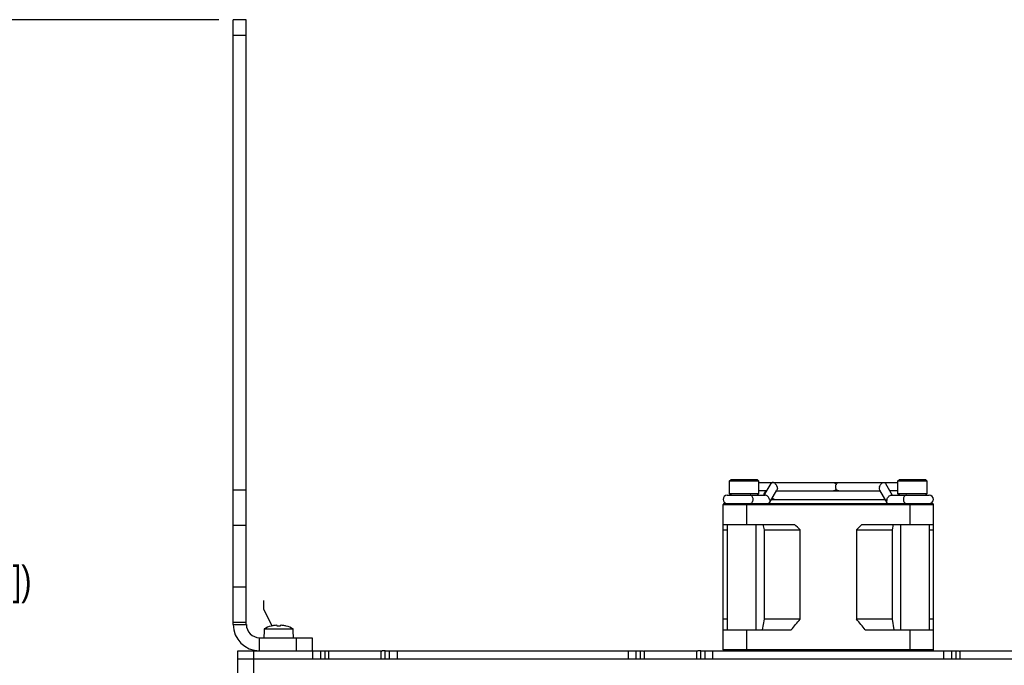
# Model space of a CAD drawing. Header units: inches. Extents: x 0 to 34, y 0 to 22.
# Tile 11 of 71: x 4.3 to 8.6, y 14.9 to 17.7. Entities that reach past the tile are written whole.
import ezdxf

# ---------------------------------------------------------------- set-up
doc = ezdxf.new("R2010")
doc.units = ezdxf.units.IN
doc.header["$LTSCALE"] = 1.87
doc.header["$MEASUREMENT"] = 0
doc.layers.get('0').update_dxf_attribs({"linetype": 'CONTINUOUS'})
doc.layers.add('DATUMCURVES', color=7, linetype='CONTINUOUS')
doc.layers.add('DIMENSIONS', color=7, linetype='CONTINUOUS')
doc.styles.get("Standard").update_dxf_attribs({"font": 'txt', "width": 0.8})
doc.dimstyles.new('DIMSTYLE_1', dxfattribs={"dimtxt": 0.125, "dimasz": 0.18, "dimexe": 0.125, "dimexo": 0.0625, "dimgap": 0.0625, "dimtad": 0, "dimtih": 1, "dimtoh": 1, "dimlfac": 1.714286, "dimzin": 0, "dimdsep": 46, "dimtxsty": 'STANDARD', "dimblk": '_FILLED', "dimblk1": '_FILLED', "dimblk2": '_FILLED', "dimcen": 0.09, "dimazin": 0, "dimtp": 0.01, "dimtm": 0.01, "dimtfac": 1, "dimtofl": 0, "dimtmove": 0, "dimatfit": 3, "dimldrblk": '_FILLED', "dimfxl": 1, "dimtolj": 1, "dimtzin": 0, "dimarcsym": 0})

# ---------------------------------------------------------------- blocks, each defined once
blk = doc.blocks.new('_FILLED')
at = {"color": 0, "linetype": 'BYBLOCK'}
blk.add_solid([(0, 0), (-1, 0.174), (-1, -0.174)], dxfattribs=at)
blk = doc.blocks.new('*D6')
at = {"layer": 'DIMENSIONS', "color": 2, "linetype": 'CONTINUOUS'}
for p, q in [((5.1692, 17.7389), (3.6166, 17.7389)), ((3.7416, 17.7389), (3.7416, 15.4161)), ((3.7416, 12.8432), (3.7416, 15.1661)), ((5.4347, 12.8432), (3.6166, 12.8432))]:
    blk.add_line(p, q, dxfattribs=at)
at = {"layer": 'DIMENSIONS', "color": 2, "linetype": 'CONTINUOUS', "xscale": 0.18, "yscale": 0.18, "zscale": 0.18}
for p, rotation in [((3.7416, 17.7389), 90), ((3.7416, 12.8432), 270)]:
    blk.add_blockref('_FILLED', p, dxfattribs=dict(at, rotation=rotation))
at = {"layer": 'DIMENSIONS', "color": 2, "linetype": 'CONTINUOUS', "insert": (3.7416, 15.3536), "char_height": 0.125, "width": 1.925, "attachment_point": 2, "line_spacing_factor": 0.9}
blk.add_mtext('(2X 213.17{\\ftxt.shx;\\W1.000000;\\H0.125000; }[8.393])', dxfattribs=at)

msp = doc.modelspace()

# ---------------------------------------------------------------- linework, layer by layer
at = {"color": 3, "linetype": 'CONTINUOUS'}
for p, q in [((5.2317, 15.0979), (5.2317, 17.7389)), ((5.2524, 14.9486), (5.5797, 14.9486)), ((5.9471, 14.9486), (6.9576, 14.9486)), ((7.3251, 14.9486), (8.3356, 14.9486))]:
    msp.add_line(p, q, dxfattribs=at)
at = {"color": 7, "linetype": 'CONTINUOUS'}
for p, q in [((5.2891, 17.7389), (5.2317, 17.7389)), ((5.2891, 15.0979), (5.2891, 17.7389)), ((5.2891, 17.67), (5.2317, 17.67)), ((7.526, 15.7179), (8.1346, 15.7179)), ((7.5507, 15.6628), (7.5809, 15.7141)), ((8.0797, 15.7141), (8.1099, 15.6628)), ((5.2891, 15.6844), (5.2317, 15.6844)), ((7.3895, 15.6628), (7.5551, 15.6628)), ((7.5615, 15.6812), (7.526, 15.6812)), ((7.5739, 15.6299), (7.6064, 15.685)), ((7.6043, 15.6812), (8.0565, 15.6812)), ((8.0542, 15.685), (8.0867, 15.6299)), ((8.1346, 15.6812), (8.0991, 15.6812)), ((8.1055, 15.6628), (8.2714, 15.6628)), ((7.5825, 15.6445), (8.0781, 15.6445)), ((5.2891, 15.5304), (5.2317, 15.5304)), ((5.2317, 15.2625), (5.2891, 15.2625)), ((5.2317, 15.1084), (5.2891, 15.1084)), ((5.2317, 15.0979), (5.2891, 15.0979)), ((5.4238, 15.0938), (5.4192, 15.0944)), ((5.4238, 15.0908), (5.4238, 15.0938)), ((5.4416, 15.0944), (5.4369, 15.0938)), ((5.4369, 15.0938), (5.4369, 15.0908)), ((5.3676, 15.0786), (5.4932, 15.0786)), ((5.3971, 15.0908), (5.397, 15.0909)), ((5.4637, 15.0909), (5.4637, 15.0908)), ((5.3466, 14.983), (5.3466, 15.0405)), ((5.3466, 15.0405), (5.5762, 15.0405)), ((5.5073, 15.0405), (5.5073, 14.983)), ((5.5762, 15.0405), (5.5762, 14.983)), ((5.2524, 12.9833), (5.2524, 14.983)), ((5.2524, 14.983), (5.6313, 14.983)), ((5.3213, 12.9833), (5.3213, 14.983)), ((5.5797, 14.9486), (5.5797, 14.983)), ((5.6141, 14.9486), (5.6141, 14.983)), ((5.6313, 14.983), (5.6313, 14.9486)), ((5.6486, 14.983), (5.8782, 14.983)), ((5.6486, 14.9781), (5.6486, 14.9487)), ((5.8782, 14.9487), (5.8782, 14.9781)), ((5.8954, 14.9486), (5.8954, 14.983)), ((5.8954, 14.983), (7.0093, 14.983)), ((5.9127, 14.983), (5.9127, 14.9486)), ((5.9471, 14.983), (5.9471, 14.9486)), ((6.9576, 14.9486), (6.9576, 14.983)), ((6.9921, 14.9486), (6.9921, 14.983)), ((7.0093, 14.983), (7.0093, 14.9486)), ((7.0265, 14.983), (7.2562, 14.983)), ((7.0265, 14.9781), (7.0265, 14.9487)), ((7.2562, 14.9487), (7.2562, 14.9781)), ((7.2734, 14.9486), (7.2734, 14.983)), ((7.2734, 14.983), (8.3872, 14.983)), ((7.2906, 14.983), (7.2906, 14.9486)), ((7.3251, 14.983), (7.3251, 14.9486)), ((8.3356, 14.9486), (8.3356, 14.983)), ((8.37, 14.9486), (8.37, 14.983)), ((8.3872, 14.983), (8.3872, 14.9486)), ((8.4045, 14.983), (8.6341, 14.983)), ((8.4045, 14.9781), (8.4045, 14.9487)), ((5.2524, 14.9487), (15.5641, 14.9487))]:
    msp.add_line(p, q, dxfattribs=at)
at = {"color": 6, "linetype": 'CONTINUOUS'}
for p, q in [((7.3997, 15.7254), (7.406, 15.7317)), ((7.3997, 15.6691), (7.3997, 15.7254)), ((7.3997, 15.7254), (7.526, 15.7254)), ((7.406, 15.7317), (7.5197, 15.7317)), ((7.5197, 15.7317), (7.526, 15.7254)), ((7.526, 15.7254), (7.526, 15.6691)), ((8.1346, 15.7254), (8.1409, 15.7317)), ((8.1346, 15.6691), (8.1346, 15.7254)), ((8.1346, 15.7254), (8.2609, 15.7254)), ((8.1409, 15.7317), (8.2546, 15.7317)), ((8.2546, 15.7317), (8.2609, 15.7254)), ((8.2609, 15.7254), (8.2609, 15.6691)), ((7.406, 15.6628), (7.3997, 15.6691)), ((7.526, 15.6691), (7.3997, 15.6691)), ((7.526, 15.6691), (7.5197, 15.6628)), ((8.1409, 15.6628), (8.1346, 15.6691)), ((8.2609, 15.6691), (8.1346, 15.6691)), ((8.2609, 15.6691), (8.2546, 15.6628)), ((7.371, 14.9876), (7.371, 15.6215)), ((7.371, 15.6215), (8.2896, 15.6215)), ((7.3756, 15.6261), (8.285, 15.6261)), ((7.4743, 15.5342), (7.4743, 15.6261)), ((8.1863, 15.6261), (8.1863, 15.5342)), ((8.2896, 14.9876), (8.2896, 15.6215)), ((7.371, 15.5342), (7.6833, 15.5342)), ((7.3894, 15.5342), (7.3894, 15.0749)), ((7.5148, 15.0749), (7.5148, 15.5342)), ((7.5452, 15.5342), (7.5502, 15.5113)), ((7.9774, 15.5342), (8.2896, 15.5342)), ((8.1105, 15.5113), (8.1154, 15.5342)), ((8.1458, 15.5342), (8.1458, 15.0749)), ((8.2713, 15.5342), (8.2713, 15.0749)), ((7.371, 15.5113), (7.3894, 15.5113)), ((7.5502, 15.5113), (7.5502, 15.1208)), ((7.5502, 15.5113), (7.7077, 15.5113)), ((7.7077, 15.1208), (7.7077, 15.5113)), ((7.9529, 15.5113), (7.9529, 15.1208)), ((7.9529, 15.5113), (8.1105, 15.5113)), ((8.1105, 15.1208), (8.1105, 15.5113)), ((8.2713, 15.5113), (8.2896, 15.5113)), ((7.3894, 15.1208), (7.371, 15.1208)), ((7.5502, 15.1208), (7.542, 15.0749)), ((7.7077, 15.1208), (7.5502, 15.1208)), ((8.1105, 15.1208), (7.9529, 15.1208)), ((8.1187, 15.0749), (8.1105, 15.1208)), ((8.2896, 15.1208), (8.2713, 15.1208)), ((7.371, 15.0749), (7.6688, 15.0749)), ((7.4743, 14.983), (7.4743, 15.0749)), ((7.9918, 15.0749), (8.2896, 15.0749)), ((8.1863, 15.0749), (8.1863, 14.983)), ((8.2896, 14.9876), (7.371, 14.9876))]:
    msp.add_line(p, q, dxfattribs=at)
at = {"color": 7, "linetype": 'CONTINUOUS'}
for centre, radius, start, end in [((7.3892, 15.6445), 0.0184, 90, 270), ((8.2715, 15.6445), 0.0184, 270, 90), ((5.3466, 15.0979), 0.0574, 180, 270), ((5.4304, 14.9699), 0.1254, 98.769, 105.3847), ((5.4226, 15.0012), 0.0933, 96.3582, 97.0034), ((5.4227, 15.0006), 0.0939, 92.1478, 96.3534), ((5.4381, 15.0008), 0.0937, 83.6432, 87.8556), ((5.4381, 15.0012), 0.0933, 82.9966, 83.6418), ((5.4304, 14.9699), 0.1254, 74.6153, 81.231), ((5.8577, 15.0405), 0.4916, 175.5492, 180), ((5.4304, 14.9699), 0.1256, 105.4, 120.017), ((5.4304, 14.9532), 0.1377, 87.2763, 92.7237), ((5.4304, 14.9699), 0.1256, 59.983, 74.6), ((5.0031, 15.0405), 0.4916, 0, 4.4508)]:
    msp.add_arc(centre, radius, start, end, dxfattribs=at)
at = {"color": 6, "linetype": 'CONTINUOUS'}
for centre, start, end in [((7.3756, 15.6215), 90, 180), ((8.285, 15.6215), 0, 90), ((7.3756, 14.9876), 180, 270), ((8.285, 14.9876), 270, 360)]:
    msp.add_arc(centre, 0.00459, start, end, dxfattribs=at)
at = {"color": 3, "linetype": 'CONTINUOUS'}
msp.add_arc((5.3466, 15.0979), 0.1148, 180, 270, dxfattribs=at)
at = {"color": 7, "linetype": 'CONTINUOUS'}
for points, knots in [([(7.5876, 15.7179), (7.5862, 15.7179), (7.5835, 15.7173), (7.5816, 15.7153), (7.5809, 15.7141)], [0, 0, 0, 0, 0.504834, 1, 1, 1, 1]), ([(7.6067, 15.6996), (7.6059, 15.7019), (7.6037, 15.7065), (7.5992, 15.7123), (7.5938, 15.7166), (7.5895, 15.7179), (7.5876, 15.7179)], [0, 0, 0, 0, 0.267147, 0.537096, 0.788102, 1, 1, 1, 1]), ([(7.6067, 15.6996), (7.6071, 15.6982), (7.6083, 15.6935), (7.6082, 15.688), (7.6064, 15.685)], [0, 0, 0, 0, 0.28499, 1, 1, 1, 1]), ([(7.853, 15.7179), (7.8542, 15.7179), (7.8567, 15.7175), (7.8613, 15.7146), (7.8636, 15.7108), (7.8646, 15.7081)], [0, 0, 0, 0, 0.22245, 0.459603, 1, 1, 1, 1]), ([(7.8628, 15.6996), (7.8628, 15.7019), (7.8634, 15.7065), (7.8661, 15.7126), (7.8704, 15.7168), (7.8741, 15.7179), (7.8758, 15.7179)], [0, 0, 0, 0, 0.288035, 0.555353, 0.790531, 1, 1, 1, 1]), ([(7.8758, 15.6812), (7.8741, 15.6812), (7.8704, 15.6823), (7.8661, 15.6866), (7.8634, 15.6926), (7.8628, 15.6972), (7.8628, 15.6996)], [0, 0, 0, 0, 0.209458, 0.444638, 0.71197, 1, 1, 1, 1]), ([(8.054, 15.6996), (8.0535, 15.6982), (8.0523, 15.6935), (8.0524, 15.688), (8.0542, 15.685)], [0, 0, 0, 0, 0.285026, 1, 1, 1, 1]), ([(8.054, 15.6996), (8.0548, 15.7019), (8.0569, 15.7065), (8.0614, 15.7123), (8.0668, 15.7166), (8.0711, 15.7179), (8.073, 15.7179)], [0, 0, 0, 0, 0.267133, 0.537063, 0.788067, 1, 1, 1, 1]), ([(8.073, 15.7179), (8.0744, 15.7179), (8.0771, 15.7173), (8.079, 15.7153), (8.0797, 15.7141)], [0, 0, 0, 0, 0.504926, 1, 1, 1, 1]), ([(7.5021, 15.6445), (7.5021, 15.6468), (7.5015, 15.6514), (7.4988, 15.6574), (7.4945, 15.6617), (7.4908, 15.6628), (7.4891, 15.6628)], [0, 0, 0, 0, 0.288007, 0.555333, 0.790533, 1, 1, 1, 1]), ([(7.5496, 15.6628), (7.5496, 15.6651), (7.5501, 15.6694), (7.5526, 15.6752), (7.5564, 15.6795), (7.5597, 15.6809), (7.5614, 15.6811)], [0, 0, 0, 0, 0.285048, 0.551796, 0.789124, 1, 1, 1, 1]), ([(7.5742, 15.6445), (7.5734, 15.6468), (7.5713, 15.6514), (7.5667, 15.6572), (7.5613, 15.6615), (7.5571, 15.6628), (7.5551, 15.6628)], [0, 0, 0, 0, 0.267133, 0.537063, 0.788067, 1, 1, 1, 1]), ([(7.8646, 15.6911), (7.8636, 15.6884), (7.8613, 15.6846), (7.8567, 15.6817), (7.8542, 15.6812), (7.853, 15.6812)], [0, 0, 0, 0, 0.540394, 0.777548, 1, 1, 1, 1]), ([(8.0865, 15.6445), (8.0872, 15.6468), (8.0894, 15.6514), (8.0939, 15.6572), (8.0993, 15.6615), (8.1036, 15.6628), (8.1055, 15.6628)], [0, 0, 0, 0, 0.267147, 0.537096, 0.788102, 1, 1, 1, 1]), ([(8.1715, 15.6628), (8.1698, 15.6628), (8.1661, 15.6617), (8.1619, 15.6574), (8.1591, 15.6514), (8.1585, 15.6468), (8.1585, 15.6445)], [0, 0, 0, 0, 0.209467, 0.444667, 0.711993, 1, 1, 1, 1]), ([(7.4891, 15.6261), (7.4908, 15.6261), (7.4945, 15.6272), (7.4988, 15.6315), (7.5015, 15.6375), (7.5021, 15.6421), (7.5021, 15.6445)], [0, 0, 0, 0, 0.209467, 0.444667, 0.711993, 1, 1, 1, 1]), ([(7.5739, 15.6299), (7.5733, 15.6288), (7.5713, 15.6267), (7.5686, 15.6261), (7.5673, 15.6261)], [0, 0, 0, 0, 0.495187, 1, 1, 1, 1]), ([(7.5742, 15.6445), (7.5746, 15.6431), (7.5758, 15.6384), (7.5757, 15.6329), (7.5739, 15.6299)], [0, 0, 0, 0, 0.285026, 1, 1, 1, 1]), ([(7.5951, 15.6445), (7.5933, 15.6445), (7.5896, 15.6456), (7.5869, 15.6484), (7.5858, 15.65)], [0, 0, 0, 0, 0.470812, 1, 1, 1, 1]), ([(8.0865, 15.6445), (8.086, 15.6431), (8.0848, 15.6384), (8.0849, 15.6329), (8.0867, 15.6299)], [0, 0, 0, 0, 0.28499, 1, 1, 1, 1]), ([(8.0867, 15.6299), (8.0874, 15.6288), (8.0893, 15.6267), (8.092, 15.6261), (8.0934, 15.6261)], [0, 0, 0, 0, 0.495132, 1, 1, 1, 1]), ([(8.1585, 15.6445), (8.1585, 15.6421), (8.1591, 15.6375), (8.1619, 15.6315), (8.1661, 15.6272), (8.1698, 15.6261), (8.1715, 15.6261)], [0, 0, 0, 0, 0.288007, 0.555333, 0.790533, 1, 1, 1, 1]), ([(5.6313, 14.983), (5.6331, 14.983), (5.6363, 14.983), (5.6408, 14.983), (5.6445, 14.9826), (5.6478, 14.9813), (5.6485, 14.9791), (5.6486, 14.9781)], [0, 0, 0, 0, 0.27694, 0.490041, 0.688893, 0.845918, 1, 1, 1, 1]), ([(5.8954, 14.983), (5.8936, 14.983), (5.8905, 14.983), (5.886, 14.983), (5.8823, 14.9826), (5.879, 14.9813), (5.8783, 14.9791), (5.8782, 14.9781)], [0, 0, 0, 0, 0.27694, 0.490041, 0.688893, 0.845918, 1, 1, 1, 1]), ([(7.0093, 14.983), (7.0111, 14.983), (7.0143, 14.983), (7.0188, 14.983), (7.0224, 14.9826), (7.0257, 14.9813), (7.0264, 14.9791), (7.0265, 14.9781)], [0, 0, 0, 0, 0.27695, 0.490053, 0.688897, 0.845915, 1, 1, 1, 1]), ([(7.2734, 14.983), (7.2716, 14.983), (7.2684, 14.983), (7.2639, 14.983), (7.2603, 14.9826), (7.2569, 14.9813), (7.2563, 14.9791), (7.2562, 14.9781)], [0, 0, 0, 0, 0.27695, 0.490053, 0.688897, 0.845915, 1, 1, 1, 1]), ([(8.3872, 14.983), (8.389, 14.983), (8.3922, 14.983), (8.3967, 14.983), (8.4004, 14.9826), (8.4037, 14.9813), (8.4044, 14.9791), (8.4045, 14.9781)], [0, 0, 0, 0, 0.27695, 0.490053, 0.688897, 0.845915, 1, 1, 1, 1])]:
    msp.add_open_spline(points, degree=3, knots=knots, dxfattribs=at)
at = {"color": 6, "linetype": 'CONTINUOUS'}
for points in [[(7.7077, 15.5113), (7.6992, 15.5185), (7.6911, 15.5262), (7.6833, 15.5342)], [(7.9529, 15.5113), (7.9614, 15.5185), (7.9695, 15.5262), (7.9774, 15.5342)], [(7.6688, 15.0749), (7.6809, 15.0909), (7.6938, 15.1064), (7.7077, 15.1208)], [(7.9918, 15.0749), (7.9797, 15.0909), (7.9669, 15.1064), (7.9529, 15.1208)]]:
    msp.add_open_spline(points, degree=3, dxfattribs=at)
at = {"layer": 'DATUMCURVES', "color": 4, "linetype": 'CONTINUOUS'}
for p, q in [((5.3638, 15.2024), (5.3638, 15.166)), ((5.3638, 15.166), (5.4008, 15.0917))]:
    msp.add_line(p, q, dxfattribs=at)

# ---------------------------------------------------------------- dimensions: what is measured, and where the dimension line sits
at = {"layer": 'DIMENSIONS', "color": 2, "linetype": 'CONTINUOUS'}
dim = msp.add_linear_dim(base=(3.7416, 17.7389), p1=(5.4972, 12.8432), p2=(5.2317, 17.7389), angle=90, text='(2X <>)', dimstyle='DIMSTYLE_1', dxfattribs=at)
dim.commit()
dim.dimension.update_dxf_attribs({"geometry": '*D6', "text_midpoint": (3.7416, 15.2911), "dimtype": 160})

doc.saveas('drawing.dxf')
